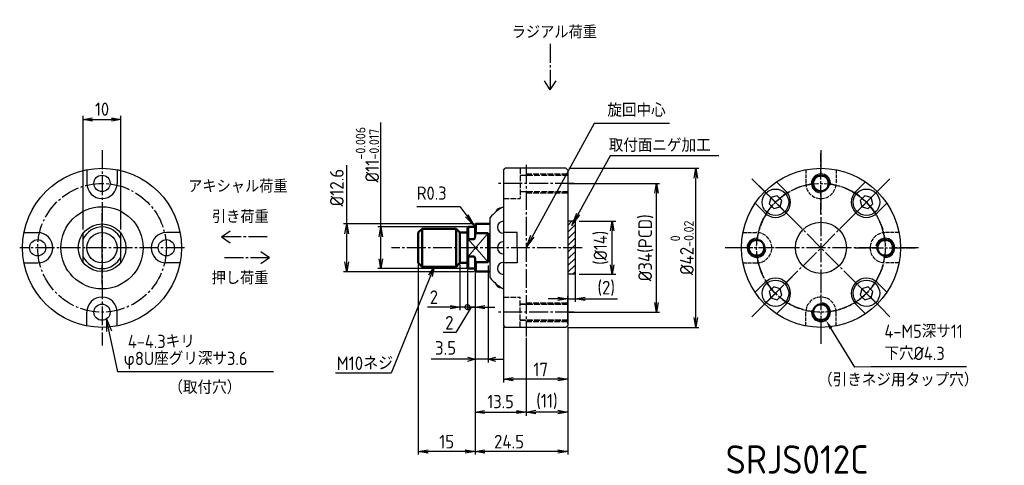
# Model space of a CAD drawing. Header units: millimetres. Extents: x 0 to 260, y 2 to 120.
import ezdxf

# ---------------------------------------------------------------- set-up
doc = ezdxf.new("R2010")
doc.units = ezdxf.units.MM
doc.header["$LTSCALE"] = 0.5
for name, pattern in [('AM_ISO08W050', [18, 12, -1.5, 3, -1.5]), ('AM_ISO08W050x2', [9, 6, -0.75, 1.5, -0.75]), ('GEN3', [6.25, 5, -1.25]), ('GEN7', [13.75, 10, -1.25, 1.25, -1.25]), ('GEN7A', [6.875, 5, -0.625, 0.625, -0.625])]:
    doc.linetypes.add(name, pattern=pattern)
for name, color, linetype in [('0N', 7, 'Continuous'), ('3', 6, 'GEN3'), ('4', 3, 'Continuous'), ('5', 3, 'Continuous'), ('7', 4, 'GEN7'), ('7A', 4, 'GEN7A'), ('KLIN', 1, 'Continuous')]:
    doc.layers.add(name, color=color, linetype=linetype)
for name, color, linetype, lineweight in [('AM_0', 7, 'Continuous', 50), ('AM_4', 3, 'Continuous', 25), ('AM_5', 3, 'Continuous', 25), ('AM_7', 4, 'AM_ISO08W050', 25), ('AM_8', 1, 'Continuous', 25)]:
    doc.layers.add(name, color=color, linetype=linetype, lineweight=lineweight)
doc.styles.add('ACISOTS', font='isocp.shx', dxfattribs={"height": 1, "bigfont": 'extfont.shx'})
doc.styles.get("Standard").update_dxf_attribs({"font": 'ISOCP.SHX', "bigfont": 'EXTFONT.SHX'})
doc.dimstyles.new('AM_ISO', dxfattribs={"dimtxt": 3.5, "dimasz": 2.5, "dimexe": 1, "dimexo": 1, "dimgap": 1.5, "dimtad": 1, "dimdsep": 46, "dimtxsty": 'STANDARD', "dimcen": 0, "dimclrd": 256, "dimclre": 256, "dimclrt": 2, "dimadec": 0, "dimazin": 2, "dimtp": 0.1, "dimtm": 0.1, "dimtfac": 0.71, "dimtdec": 3, "dimtmove": 0, "dimatfit": 3, "dimfxl": 1, "dimlwd": -1, "dimlwe": -1, "dimarcsym": 1})
doc.dimstyles.new('AM_ISO$0', dxfattribs={"dimtxt": 3.5, "dimasz": 2.5, "dimexe": 1, "dimexo": 1, "dimgap": 1.5, "dimtad": 1, "dimdsep": 46, "dimtxsty": 'STANDARD', "dimcen": 0, "dimclrd": 256, "dimclre": 256, "dimclrt": 2, "dimadec": 0, "dimazin": 2, "dimtp": 0.1, "dimtm": 0.1, "dimtfac": 0.71, "dimtdec": 3, "dimtmove": 0, "dimatfit": 3, "dimfxl": 1, "dimlwd": -1, "dimlwe": -1, "dimarcsym": 1})
doc.dimstyles.new('GEN-ISO', dxfattribs={"dimscale": 2, "dimtxt": 3.2, "dimasz": 2.5, "dimexe": 1, "dimexo": 0.5, "dimgap": 1, "dimtad": 1, "dimdsep": 46, "dimtxsty": 'STANDARD', "dimblk1": 'OPEN', "dimblk2": 'OPEN', "dimsah": 1, "dimcen": 0, "dimclrd": 256, "dimclre": 256, "dimclrt": 2, "dimadec": 0, "dimazin": 0, "dimtp": 0.1, "dimtm": 0.1, "dimtfac": 0.71, "dimtdec": 3, "dimtmove": 0, "dimatfit": 3, "dimldrblk": 'OPEN', "dimfxl": 1, "dimtzin": 0, "dimarcsym": 0})
doc.dimstyles.new('GEN-ISO$0', dxfattribs={"dimtxt": 3.2, "dimasz": 2.5, "dimexe": 1, "dimexo": 0.5, "dimgap": 1, "dimtad": 1, "dimdsep": 46, "dimtxsty": 'STANDARD', "dimblk1": 'OPEN', "dimblk2": 'OPEN', "dimsah": 1, "dimcen": 0, "dimclrd": 256, "dimclre": 256, "dimclrt": 2, "dimadec": 0, "dimazin": 0, "dimtp": 0.1, "dimtm": 0.1, "dimtfac": 0.71, "dimtdec": 3, "dimtmove": 0, "dimatfit": 3, "dimldrblk": 'OPEN', "dimfxl": 1, "dimtzin": 0, "dimarcsym": 0})

# ---------------------------------------------------------------- blocks, each defined once
blk = doc.blocks.new('_OPEN')
at = {"color": 0, "linetype": 'ByBlock'}
for p, q in [((-1, 0.17), (0, 0)), ((0, 0), (-1, -0.17)), ((0, 0), (-1, 0))]:
    blk.add_line(p, q, dxfattribs=at)
blk = doc.blocks.new('*D626')
at = {"layer": '5', "transparency": 16777216}
for p, q in [((145.12, 80.63), (179.49, 80.63)), ((178.69, 41.23), (178.69, 78.03)), ((145.12, 38.63), (179.49, 38.63))]:
    blk.add_line(p, q, dxfattribs=at)
at = {"layer": 'DEFPOINTS', "color": 0, "transparency": 16777216}
for p in [(144.32, 80.63), (178.69, 80.63), (144.32, 38.63)]:
    blk.add_point(p, dxfattribs=at)
at = {"layer": '5', "transparency": 16777216, "xscale": 2.6, "yscale": 2.6, "zscale": 2.6}
for p, rotation in [((178.69, 80.63), 90), ((178.69, 38.63), 270)]:
    blk.add_blockref('_OPEN', p, dxfattribs=dict(at, rotation=rotation))
at = {"layer": '5', "color": 2, "transparency": 16777216, "insert": (175.03, 59.63), "char_height": 3.6, "attachment_point": 5, "rotation": 90}
blk.add_mtext('%%c42{}{\\H0.71x;\\C3;\\S 0^ -0.02;}', dxfattribs=at)
blk = doc.blocks.new('*D627')
at = {"layer": '5', "lineweight": -2, "transparency": 16777216}
for p, q in [((144.82, 38.73), (144.82, 15.48)), ((133.82, 35.83), (133.82, 15.48)), ((142.22, 16.28), (136.42, 16.28))]:
    blk.add_line(p, q, dxfattribs=at)
at = {"layer": 'DEFPOINTS', "color": 0, "transparency": 16777216}
for p in [(144.82, 39.13), (133.82, 36.23), (133.82, 16.28)]:
    blk.add_point(p, dxfattribs=at)
at = {"layer": '5', "lineweight": -2, "transparency": 16777216, "xscale": 2.6, "yscale": 2.6, "zscale": 2.6}
for p, rotation in [((133.82, 16.28), 180.0000000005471), ((144.82, 16.28), 5.470824e-10)]:
    blk.add_blockref('_OPEN', p, dxfattribs=dict(at, rotation=rotation))
at = {"layer": '5', "color": 2, "transparency": 16777216, "insert": (139.32, 19.06), "char_height": 3.6, "attachment_point": 5}
blk.add_mtext('(11)', dxfattribs=at)
blk = doc.blocks.new('*D628')
at = {"layer": '5', "lineweight": -2, "transparency": 16777216}
for p, q in [((95.46, 65.13), (95.46, 92.7)), ((118.12, 65.13), (94.66, 65.13)), ((95.46, 56.73), (95.46, 62.53)), ((118.12, 54.13), (94.66, 54.13))]:
    blk.add_line(p, q, dxfattribs=at)
at = {"layer": 'DEFPOINTS', "color": 0, "transparency": 16777216}
for p in [(95.46, 65.13), (118.52, 65.13), (118.52, 54.13)]:
    blk.add_point(p, dxfattribs=at)
at = {"layer": '5', "lineweight": -2, "transparency": 16777216, "xscale": 2.6, "yscale": 2.6, "zscale": 2.6}
for p, rotation in [((95.46, 65.13), 90), ((95.46, 54.13), 270)]:
    blk.add_blockref('_OPEN', p, dxfattribs=dict(at, rotation=rotation))
at = {"layer": '5', "color": 2, "transparency": 16777216, "insert": (91.87, 84.22), "char_height": 3.6, "attachment_point": 5, "rotation": 90}
blk.add_mtext('%%c11{}{\\H0.71x;\\C3;\\S-0.006^ -0.017;}', dxfattribs=at)
blk = doc.blocks.new('*D629')
at = {"layer": '5', "lineweight": -2, "transparency": 16777216}
for p, q in [((127.82, 38.73), (127.82, 24.11)), ((144.82, 38.73), (144.82, 24.11)), ((142.22, 24.91), (130.42, 24.91))]:
    blk.add_line(p, q, dxfattribs=at)
at = {"layer": 'DEFPOINTS', "color": 0, "transparency": 16777216}
for p in [(127.82, 39.13), (144.82, 39.13), (127.82, 24.91)]:
    blk.add_point(p, dxfattribs=at)
at = {"layer": '5', "lineweight": -2, "transparency": 16777216, "xscale": 2.6, "yscale": 2.6, "zscale": 2.6, "rotation": 180}
blk.add_blockref('_OPEN', (127.82, 24.91), dxfattribs=at)
at = {"layer": '5', "lineweight": -2, "transparency": 16777216, "xscale": 2.6, "yscale": 2.6, "zscale": 2.6}
blk.add_blockref('_OPEN', (144.82, 24.91), dxfattribs=at)
at = {"layer": '5', "color": 2, "transparency": 16777216, "insert": (137.67, 27.51), "char_height": 3.6, "attachment_point": 5}
blk.add_mtext('17', dxfattribs=at)
blk = doc.blocks.new('*D630')
at = {"layer": '5', "lineweight": -2, "transparency": 16777216}
for p, q in [((105.32, 55.23), (105.32, 5.05)), ((120.32, 53.13), (120.32, 5.05)), ((117.72, 5.85), (107.92, 5.85))]:
    blk.add_line(p, q, dxfattribs=at)
at = {"layer": 'DEFPOINTS', "color": 0, "transparency": 16777216}
for p in [(105.32, 55.63), (120.32, 53.53), (105.32, 5.85)]:
    blk.add_point(p, dxfattribs=at)
at = {"layer": '5', "lineweight": -2, "transparency": 16777216, "xscale": 2.6, "yscale": 2.6, "zscale": 2.6, "rotation": 180}
blk.add_blockref('_OPEN', (105.32, 5.85), dxfattribs=at)
at = {"layer": '5', "lineweight": -2, "transparency": 16777216, "xscale": 2.6, "yscale": 2.6, "zscale": 2.6}
blk.add_blockref('_OPEN', (120.32, 5.85), dxfattribs=at)
at = {"layer": '5', "color": 2, "transparency": 16777216, "insert": (112.82, 8.45), "char_height": 3.6, "attachment_point": 5}
blk.add_mtext('15', dxfattribs=at)
blk = doc.blocks.new('*D635')
at = {"layer": '5', "lineweight": -2, "transparency": 16777216}
for p, q in [((120.32, 53.13), (120.32, 5.05)), ((144.82, 38.73), (144.82, 5.05)), ((142.22, 5.85), (122.92, 5.85))]:
    blk.add_line(p, q, dxfattribs=at)
at = {"layer": 'DEFPOINTS', "color": 0, "transparency": 16777216}
for p in [(120.32, 53.53), (144.82, 39.13), (120.32, 5.85)]:
    blk.add_point(p, dxfattribs=at)
at = {"layer": '5', "lineweight": -2, "transparency": 16777216, "xscale": 2.6, "yscale": 2.6, "zscale": 2.6, "rotation": 180}
blk.add_blockref('_OPEN', (120.32, 5.85), dxfattribs=at)
at = {"layer": '5', "lineweight": -2, "transparency": 16777216, "xscale": 2.6, "yscale": 2.6, "zscale": 2.6}
blk.add_blockref('_OPEN', (144.82, 5.85), dxfattribs=at)
at = {"layer": '5', "color": 2, "transparency": 16777216, "insert": (129.31, 8.45), "char_height": 3.6, "attachment_point": 5}
blk.add_mtext('24.5', dxfattribs=at)
blk = doc.blocks.new('*D636')
at = {"layer": '5', "lineweight": -2, "transparency": 16777216}
for p, q in [((145.22, 76.63), (169.03, 76.63)), ((168.23, 45.23), (168.23, 74.03)), ((145.22, 42.63), (169.03, 42.63))]:
    blk.add_line(p, q, dxfattribs=at)
at = {"layer": 'DEFPOINTS', "color": 0, "transparency": 16777216}
for p in [(144.82, 76.63), (168.23, 76.63), (144.82, 42.63)]:
    blk.add_point(p, dxfattribs=at)
at = {"layer": '5', "lineweight": -2, "transparency": 16777216, "xscale": 2.6, "yscale": 2.6, "zscale": 2.6}
for p, rotation in [((168.23, 76.63), 90), ((168.23, 42.63), 270)]:
    blk.add_blockref('_OPEN', p, dxfattribs=dict(at, rotation=rotation))
at = {"layer": '5', "color": 2, "transparency": 16777216, "insert": (165.45, 59.63), "char_height": 3.6, "attachment_point": 5, "rotation": 90}
blk.add_mtext('%%c34(PCD)', dxfattribs=at)
blk = doc.blocks.new('*D637')
at = {"layer": '5', "lineweight": -2, "transparency": 16777216}
for p, q in [((146.82, 52.53), (146.82, 45.36)), ((144.82, 39.53), (144.82, 46.96)), ((142.22, 46.16), (139.62, 46.16)), ((144.82, 46.16), (146.82, 46.16)), ((149.42, 46.16), (157.94, 46.16))]:
    blk.add_line(p, q, dxfattribs=at)
at = {"layer": 'DEFPOINTS', "color": 0, "transparency": 16777216}
for p in [(146.82, 52.93), (146.82, 46.16), (144.82, 39.13)]:
    blk.add_point(p, dxfattribs=at)
at = {"layer": '5', "lineweight": -2, "transparency": 16777216, "xscale": 2.6, "yscale": 2.6, "zscale": 2.6}
blk.add_blockref('_OPEN', (144.82, 46.16), dxfattribs=at)
at = {"layer": '5', "lineweight": -2, "transparency": 16777216, "xscale": 2.6, "yscale": 2.6, "zscale": 2.6, "rotation": 180}
blk.add_blockref('_OPEN', (146.82, 46.16), dxfattribs=at)
at = {"layer": '5', "color": 2, "transparency": 16777216, "insert": (154.98, 48.94), "char_height": 3.6, "attachment_point": 5}
blk.add_mtext('(2)', dxfattribs=at)
blk = doc.blocks.new('_DotSmall')
at = {"color": 0, "linetype": 'ByBlock', "const_width": 0.5}
blk.add_lwpolyline([(-0.0625, 0, 1), (0.0625, 0, 1)], format="xyb", close=True, dxfattribs=at)
blk = doc.blocks.new('*D631')
at = {"layer": '5', "lineweight": -2, "transparency": 16777216}
for p, q in [((118.32, 53.93), (118.32, 43.18)), ((120.32, 53.13), (120.32, 43.18)), ((119.32, 43.98), (115.21, 37.25)), ((118.32, 43.98), (115.72, 43.98)), ((120.32, 43.98), (118.32, 43.98)), ((120.32, 43.98), (118.32, 43.98)), ((122.92, 43.98), (125.52, 43.98)), ((115.21, 37.25), (111.86, 37.25))]:
    blk.add_line(p, q, dxfattribs=at)
at = {"layer": 'DEFPOINTS', "color": 0, "transparency": 16777216}
for p in [(118.32, 54.33), (120.32, 53.53), (118.32, 43.98)]:
    blk.add_point(p, dxfattribs=at)
at = {"layer": '5', "lineweight": -2, "transparency": 16777216, "xscale": 2.6, "yscale": 2.6, "zscale": 2.6}
blk.add_blockref('_DotSmall', (118.32, 43.98), dxfattribs=at)
at = {"layer": '5', "lineweight": -2, "transparency": 16777216, "xscale": 2.6, "yscale": 2.6, "zscale": 2.6, "rotation": 180}
blk.add_blockref('_OPEN', (120.32, 43.98), dxfattribs=at)
at = {"layer": '5', "color": 2, "transparency": 16777216, "insert": (113.54, 39.85), "char_height": 3.6, "attachment_point": 5}
blk.add_mtext('2', dxfattribs=at)
blk = doc.blocks.new('*D632')
at = {"layer": '5', "lineweight": -2, "transparency": 16777216}
for p, q in [((116.32, 55.23), (116.32, 43.18)), ((118.32, 53.93), (118.32, 43.18)), ((113.72, 43.98), (107.78, 43.98)), ((118.32, 43.98), (116.32, 43.98)), ((118.32, 43.98), (120.92, 43.98))]:
    blk.add_line(p, q, dxfattribs=at)
at = {"layer": 'DEFPOINTS', "color": 0, "transparency": 16777216}
for p in [(116.32, 55.63), (118.32, 54.33), (116.32, 43.98)]:
    blk.add_point(p, dxfattribs=at)
at = {"layer": '5', "lineweight": -2, "transparency": 16777216, "xscale": 2.6, "yscale": 2.6, "zscale": 2.6}
blk.add_blockref('_OPEN', (116.32, 43.98), dxfattribs=at)
at = {"layer": '5', "lineweight": -2, "transparency": 16777216, "xscale": 2.6, "yscale": 2.6, "zscale": 2.6, "rotation": 180}
blk.add_blockref('_DotSmall', (118.32, 43.98), dxfattribs=at)
at = {"layer": '5', "color": 2, "transparency": 16777216, "insert": (109.45, 46.58), "char_height": 3.6, "attachment_point": 5}
blk.add_mtext('2', dxfattribs=at)
blk = doc.blocks.new('*D633')
at = {"layer": '5', "lineweight": -2, "transparency": 16777216}
for p, q in [((86.4, 65.93), (86.4, 81.45)), ((120.12, 65.93), (85.6, 65.93)), ((86.4, 55.93), (86.4, 63.33)), ((120.12, 53.33), (85.6, 53.33))]:
    blk.add_line(p, q, dxfattribs=at)
at = {"layer": 'DEFPOINTS', "color": 0, "transparency": 16777216}
for p in [(86.4, 65.93), (120.52, 65.93), (120.52, 53.33)]:
    blk.add_point(p, dxfattribs=at)
at = {"layer": '5', "lineweight": -2, "transparency": 16777216, "xscale": 2.6, "yscale": 2.6, "zscale": 2.6}
for p, rotation in [((86.4, 65.93), 90), ((86.4, 53.33), 270)]:
    blk.add_blockref('_OPEN', p, dxfattribs=dict(at, rotation=rotation))
at = {"layer": '5', "color": 2, "transparency": 16777216, "insert": (83.8, 75.52), "char_height": 3.6, "attachment_point": 5, "rotation": 90}
blk.add_mtext('%%C12.6', dxfattribs=at)
blk = doc.blocks.new('*D638')
at = {"layer": '5', "transparency": 16777216}
for p, q in [((147.82, 66.63), (157.54, 66.63)), ((156.54, 55.13), (156.54, 64.13)), ((147.82, 52.63), (157.54, 52.63))]:
    blk.add_line(p, q, dxfattribs=at)
at = {"layer": 'DEFPOINTS', "color": 0, "transparency": 16777216}
for p in [(146.82, 66.63), (156.54, 66.63), (146.82, 52.63)]:
    blk.add_point(p, dxfattribs=at)
at = {"layer": '5', "transparency": 16777216, "xscale": 2.5, "yscale": 2.5, "zscale": 2.5}
for p, rotation in [((156.54, 66.63), 90), ((156.54, 52.63), 270)]:
    blk.add_blockref('_OPEN', p, dxfattribs=dict(at, rotation=rotation))
at = {"layer": '5', "color": 2, "transparency": 16777216, "insert": (153.61, 59.63), "char_height": 3.5, "attachment_point": 5, "rotation": 90}
blk.add_mtext('(%%c14)', dxfattribs=at)
blk = doc.blocks.new('*D639')
at = {"layer": '5', "transparency": 16777216}
for p, q in [((120.32, 52.53), (120.32, 15.28)), ((133.82, 35.23), (133.82, 15.28)), ((122.82, 16.28), (131.32, 16.28))]:
    blk.add_line(p, q, dxfattribs=at)
at = {"layer": 'DEFPOINTS', "color": 0, "transparency": 16777216}
for p in [(120.32, 53.53), (133.82, 36.23), (133.82, 16.28)]:
    blk.add_point(p, dxfattribs=at)
at = {"layer": '5', "transparency": 16777216, "xscale": 2.5, "yscale": 2.5, "zscale": 2.5, "rotation": 180}
blk.add_blockref('_OPEN', (120.32, 16.28), dxfattribs=at)
at = {"layer": '5', "transparency": 16777216, "xscale": 2.5, "yscale": 2.5, "zscale": 2.5}
blk.add_blockref('_OPEN', (133.82, 16.28), dxfattribs=at)
at = {"layer": '5', "color": 2, "transparency": 16777216, "insert": (127.07, 19.03), "char_height": 3.5, "attachment_point": 5}
blk.add_mtext('13.5', dxfattribs=at)
blk = doc.blocks.new('M4HEAD')
at = {"layer": '0N'}
for p, q in [((0, 1.73), (-1.5, 0.87)), ((-1.5, 0.87), (-1.5, -0.87)), ((1.5, 0.87), (0, 1.73)), ((1.5, -0.87), (1.5, 0.87)), ((-1.5, -0.87), (0, -1.73)), ((0, -1.73), (1.5, -0.87))]:
    blk.add_line(p, q, dxfattribs=at)
blk.add_circle((0, 0), 3.5, dxfattribs=at)
blk = doc.blocks.new('*D634')
at = {"layer": '5', "transparency": 16777216}
for p, q in [((16.76, 64.47), (16.76, 94.48)), ((26.76, 64.47), (26.76, 94.48)), ((19.26, 93.48), (24.26, 93.48))]:
    blk.add_line(p, q, dxfattribs=at)
at = {"layer": 'DEFPOINTS', "color": 0, "transparency": 16777216}
for p in [(26.76, 93.48), (16.76, 63.47), (26.76, 63.47)]:
    blk.add_point(p, dxfattribs=at)
at = {"layer": '5', "transparency": 16777216, "xscale": 2.5, "yscale": 2.5, "zscale": 2.5, "rotation": 180}
blk.add_blockref('_OPEN', (16.76, 93.48), dxfattribs=at)
at = {"layer": '5', "transparency": 16777216, "xscale": 2.5, "yscale": 2.5, "zscale": 2.5}
blk.add_blockref('_OPEN', (26.76, 93.48), dxfattribs=at)
at = {"layer": '5', "color": 2, "transparency": 16777216, "insert": (21.76, 96.23), "char_height": 3.5, "attachment_point": 5}
blk.add_mtext('10', dxfattribs=at)
blk = doc.blocks.new('*S603')
at = {"layer": 'AM_5', "color": 3}
for p, q in [((127.72, 125.53), (139.06, 125.53)), ((139.06, 125.53), (140.92, 123))]:
    blk.add_line(p, q, dxfattribs=at)
at = {"layer": 'AM_5', "color": 3, "linetype": 'Continuous'}
for p, q in [((140.55, 122.73), (143, 120.18)), ((140.92, 123), (143, 120.18)), ((143, 120.18), (141.29, 123.27))]:
    blk.add_line(p, q, dxfattribs=at)
at = {"layer": 'AM_5', "color": 2, "insert": (135.56, 127.28), "char_height": 3.5, "attachment_point": 9, "style": 'ACISOTS'}
blk.add_mtext('R0.3', dxfattribs=at)
blk = doc.blocks.new('*U620')
at = {"layer": 'AM_0'}
blk.add_circle((258.2, -999.13), 2.07, dxfattribs=at)
at = {"layer": 'AM_4'}
blk.add_arc((258.2, -999.13), 2.5, 260, 170, dxfattribs=at)
blk = doc.blocks.new('*U621')
at = {"layer": 'AM_0'}
blk.add_circle((241.2, -982.13), 2.07, dxfattribs=at)
at = {"layer": 'AM_4'}
blk.add_arc((241.2, -982.13), 2.5, 350, 260, dxfattribs=at)
blk = doc.blocks.new('*U622')
at = {"layer": 'AM_0'}
blk.add_circle((224.2, -999.13), 2.07, dxfattribs=at)
at = {"layer": 'AM_4'}
blk.add_arc((224.2, -999.13), 2.5, 80, 350, dxfattribs=at)
blk = doc.blocks.new('*U623')
at = {"layer": 'AM_0'}
blk.add_circle((241.2, -1016.13), 2.07, dxfattribs=at)
at = {"layer": 'AM_4'}
blk.add_arc((241.2, -1016.13), 2.5, 170, 80, dxfattribs=at)
blk = doc.blocks.new('*S619')
at = {"layer": 'AM_5', "color": 3, "linetype": 'Continuous'}
for p, q in [((250.14, -1030.66), (243.82, -1020.39)), ((254.47, -1030.52), (250.14, -1030.66)), ((279.67, -1030.52), (254.47, -1030.52))]:
    blk.add_line(p, q, dxfattribs=at)
blk.add_trace([(244.17, -1020.17), (243.46, -1020.61), (242.51, -1018.26)], dxfattribs=at)
at = {"layer": 'AM_5', "color": 2, "insert": (257.97, -1028.77), "char_height": 3.5, "attachment_point": 7}
blk.add_mtext('4-M5深サ11\\P下穴%%C4.3', dxfattribs=at)
blk = doc.blocks.new('_Open30')
at = {"color": 0, "linetype": 'ByBlock', "lineweight": -2}
for p, q in [((-1, 0.27), (0, 0)), ((0, 0), (-1, -0.27)), ((0, 0), (-1, 0))]:
    blk.add_line(p, q, dxfattribs=at)
blk = doc.blocks.new('*D625')
at = {"layer": 'AM_5', "transparency": 16777216}
for p, q in [((123.82, 55), (123.82, 29.39)), ((120.32, 52.73), (120.32, 29.39)), ((118.32, 30.19), (108.73, 30.19)), ((123.82, 30.19), (120.32, 30.19)), ((125.82, 30.19), (127.82, 30.19))]:
    blk.add_line(p, q, dxfattribs=at)
at = {"layer": 'DEFPOINTS', "color": 0, "transparency": 16777216}
for p in [(123.82, 55.8), (120.32, 53.53), (123.82, 30.19)]:
    blk.add_point(p, dxfattribs=at)
at = {"layer": 'AM_5', "transparency": 16777216, "xscale": 2, "yscale": 2, "zscale": 2}
blk.add_blockref('_Open30', (120.32, 30.19), dxfattribs=at)
at = {"layer": 'AM_5', "transparency": 16777216, "xscale": 2, "yscale": 2, "zscale": 2, "rotation": 180}
blk.add_blockref('_Open30', (123.82, 30.19), dxfattribs=at)
at = {"layer": 'AM_5', "color": 2, "transparency": 16777216, "insert": (112.53, 33.19), "char_height": 3.6, "attachment_point": 5}
blk.add_mtext('3.5', dxfattribs=at)

msp = doc.modelspace()

# ---------------------------------------------------------------- hatches: boundary and pattern name
at = {"layer": 'AM_8'}
h = msp.add_hatch(dxfattribs=at)
h.set_pattern_fill('_U', color=256, scale=1.25, angle=45, style=0, pattern_type=0)
h.set_pattern_definition([(45, (-214.1644, 123.7358), (-0.8838835, 0.8838835), [])])
h.paths.add_polyline_path([(144.824, 66.634), (144.824, 52.634), (146.824, 52.634), (146.824, 66.634)])

# ---------------------------------------------------------------- linework, layer by layer
for p, q in [((17.756, 80.25), (17.756, 76.634)), ((25.756, 80.25), (25.756, 76.634)), ((127.824, 80.134), (128.324, 80.634)), ((127.824, 80.134), (127.824, 44.784)), ((144.324, 80.634), (128.324, 80.634)), ((144.824, 80.134), (144.324, 80.634)), ((144.824, 80.134), (144.824, 39.134)), ((199.974, 77.04), (202.531, 74.483)), ((223.472, 77.04), (220.916, 74.483)), ((194.318, 71.383), (196.874, 68.827)), ((229.129, 71.383), (226.573, 68.827)), ((124.324, 51.665), (124.324, 67.604)), ((1.141, 63.634), (4.756, 63.634)), ((16.756, 55.801), (16.756, 63.467)), ((26.756, 55.801), (26.756, 63.467)), ((42.372, 63.634), (38.756, 63.634)), ((131.424, 63.634), (127.824, 63.634)), ((131.424, 59.634), (131.424, 63.634)), ((131.424, 59.634), (131.424, 55.634)), ((1.141, 55.634), (4.756, 55.634)), ((42.372, 55.634), (38.756, 55.634)), ((131.424, 55.634), (127.824, 55.634)), ((194.318, 47.885), (196.874, 50.442)), ((229.129, 47.885), (226.573, 50.442)), ((127.824, 44.784), (127.824, 39.134)), ((199.974, 42.228), (202.531, 44.785)), ((223.472, 42.228), (220.916, 44.785)), ((17.756, 39.019), (17.756, 42.634)), ((25.756, 39.019), (25.756, 42.634)), ((127.824, 39.134), (128.324, 38.634)), ((144.324, 38.634), (144.824, 39.134)), ((144.324, 38.634), (128.324, 38.634))]:
    msp.add_line(p, q)
at = {"color": 7, "linetype": 'Continuous', "lineweight": 50}
for p, q in [((118.524, 65.134), (118.324, 64.934)), ((120.024, 65.134), (118.524, 65.134)), ((118.524, 65.134), (118.524, 61.926)), ((120.524, 65.934), (120.324, 65.734)), ((120.324, 63.129), (120.324, 65.734)), ((124.324, 65.934), (120.524, 65.934)), ((120.524, 65.934), (120.524, 63.467)), ((106.324, 64.634), (105.324, 63.634)), ((105.324, 59.634), (105.324, 63.634)), ((115.324, 64.634), (106.324, 64.634)), ((106.324, 59.634), (106.324, 64.634)), ((116.324, 63.634), (115.324, 64.634)), ((115.324, 59.634), (115.324, 64.634)), ((118.324, 63.634), (116.324, 63.634)), ((116.324, 59.634), (116.324, 63.634)), ((118.324, 61.392), (118.324, 64.934)), ((120.524, 63.467), (120.324, 63.129)), ((120.324, 62.574), (120.324, 63.129)), ((120.524, 63.467), (123.824, 63.467)), ((123.824, 55.801), (123.824, 63.467)), ((118.524, 61.926), (118.324, 61.392)), ((118.324, 57.876), (118.324, 61.392)), ((118.524, 61.926), (120.024, 61.926)), ((105.324, 55.634), (105.324, 59.634)), ((106.324, 54.634), (106.324, 59.634)), ((115.324, 54.634), (115.324, 59.634)), ((116.324, 55.634), (116.324, 59.634)), ((118.324, 54.334), (118.324, 57.876)), ((118.524, 57.343), (118.524, 54.134)), ((120.024, 57.343), (118.524, 57.343)), ((105.324, 55.634), (106.324, 54.634)), ((115.324, 54.634), (116.324, 55.634)), ((116.324, 55.634), (118.324, 55.634)), ((120.324, 56.14), (120.324, 56.695)), ((120.324, 56.14), (120.524, 55.801)), ((120.324, 53.534), (120.324, 56.14)), ((120.524, 55.801), (120.524, 53.334)), ((123.824, 55.801), (120.524, 55.801)), ((106.324, 54.634), (115.324, 54.634)), ((118.324, 54.334), (118.524, 54.134)), ((118.524, 54.134), (120.024, 54.134)), ((120.324, 53.534), (120.524, 53.334)), ((120.524, 53.334), (124.324, 53.334))]:
    msp.add_line(p, q, dxfattribs=at)
at = {"color": 7, "linetype": 'Continuous', "lineweight": 18}
for p, q in [((123.824, 63.467), (118.524, 57.343)), ((118.524, 61.926), (123.824, 55.801))]:
    msp.add_line(p, q, dxfattribs=at)
for centre, radius in [((21.756, 59.634), 21), ((21.756, 76.634), 2.15), ((211.723, 59.634), 21), ((21.756, 59.634), 10.852), ((21.756, 59.634), 6.3), ((211.723, 59.634), 6.75), ((21.756, 59.634), 4), ((4.756, 59.634), 2.15), ((38.756, 59.634), 2.15), ((21.756, 42.634), 2.15)]:
    msp.add_circle(centre, radius)
for centre, radius, start, end in [((21.756, 76.634), 4, 180, 0), ((199.703, 71.655), 4, 225, 45), ((223.744, 71.655), 4, 135, 315), ((133.824, 59.634), 12.4, 118.93853, 140.00754), ((127.292, 68.624), 1.587, 87.86685, 164.13315), ((21.756, 59.634), 5.5, 24.61998, 155.38002), ((127.824, 65.06), 1.587, 90, 270), ((4.756, 59.634), 4, 270, 90), ((38.756, 59.634), 4, 90, 270), ((127.824, 59.634), 1.587, 90, 270), ((21.756, 59.634), 5.5, 204.61998, 335.38002), ((127.824, 54.208), 1.587, 90, 270), ((133.824, 59.634), 12.4, 219.99246, 241.06147), ((127.292, 50.644), 1.587, 195.86685, 272.13315), ((199.703, 47.613), 4, 315, 135), ((223.744, 47.613), 4, 45, 225), ((21.756, 42.634), 4, 0, 180)]:
    msp.add_arc(centre, radius, start, end)
at = {"color": 7, "linetype": 'Continuous', "lineweight": 50}
for centre, start, end in [((120.024, 65.434), 270, 0), ((120.024, 53.834), 0, 90)]:
    msp.add_arc(centre, 0.3, start, end, dxfattribs=at)
for points, knots in [([(120.024, 61.926), (120.033, 61.926), (120.057, 61.928), (120.102, 61.947), (120.166, 62.001), (120.253, 62.144), (120.312, 62.345), (120.321, 62.507), (120.324, 62.574)], [0, 0, 0, 0, 0.0362725, 0.0931111, 0.187347, 0.3639185, 0.7394752, 1, 1, 1, 1]), ([(118.324, 57.876), (118.335, 57.843), (118.396, 57.663), (118.466, 57.487), (118.524, 57.343)], [0, 0, 0, 0, 0.1837905, 1, 1, 1, 1]), ([(120.324, 56.695), (120.323, 56.726), (120.319, 56.875), (120.273, 57.083), (120.174, 57.262), (120.097, 57.325), (120.054, 57.341), (120.031, 57.343), (120.024, 57.343)], [0, 0, 0, 0, 0.1238219, 0.5858646, 0.8211848, 0.9106546, 0.971945, 1, 1, 1, 1])]:
    msp.add_open_spline(points, degree=3, knots=knots, dxfattribs=at)
at = {"layer": '3', "ltscale": 0.6}
for p, q in [((132.224, 80.634), (132.224, 72.634)), ((132.224, 78.784), (144.824, 78.784)), ((133.824, 79.134), (144.824, 79.134)), ((132.224, 74.484), (144.824, 74.484)), ((133.824, 74.134), (144.824, 74.134)), ((127.824, 72.634), (132.224, 72.634)), ((127.824, 46.634), (132.224, 46.634)), ((132.224, 38.634), (132.224, 46.634)), ((144.824, 44.784), (132.224, 44.784)), ((132.224, 44.784), (144.824, 44.784)), ((133.824, 45.134), (144.824, 45.134)), ((144.824, 40.484), (132.224, 40.484)), ((132.224, 40.484), (144.824, 40.484)), ((133.824, 40.134), (144.824, 40.134))]:
    msp.add_line(p, q, dxfattribs=at)
at = {"layer": '3', "ltscale": 0.4}
for p, q in [((207.723, 80.25), (207.723, 76.634)), ((215.723, 80.25), (215.723, 76.634)), ((191.108, 63.634), (194.723, 63.634)), ((232.339, 63.634), (228.723, 63.634)), ((191.108, 55.634), (194.723, 55.634)), ((232.339, 55.634), (228.723, 55.634)), ((207.723, 39.019), (207.723, 42.634)), ((215.723, 39.019), (215.723, 42.634))]:
    msp.add_line(p, q, dxfattribs=at)
for centre, start, end in [((211.723, 76.634), 180, 0), ((194.723, 59.634), 270, 90), ((228.723, 59.634), 90, 270), ((211.723, 42.634), 0, 180)]:
    msp.add_arc(centre, 4, start, end, dxfattribs=at)
at = {"layer": '4'}
for p, q in [((145.94, 65.502), (147.216, 68.794)), ((145.94, 65.502), (148.024, 68.351)), ((133.824, 59.634), (135.1, 62.926)), ((133.824, 59.634), (135.908, 62.483)), ((22.973, 40.862), (22.958, 37.495)), ((22.973, 40.862), (24.221, 37.669))]:
    msp.add_line(p, q, dxfattribs=at)
at = {"layer": '5', "color": 3}
for p, q in [((151.791, 92.467), (133.824, 59.634)), ((171.705, 92.467), (151.791, 92.467)), ((156.017, 83.916), (145.94, 65.502)), ((184.751, 83.916), (156.017, 83.916)), ((25.917, 26.889), (22.973, 40.862)), ((67.06, 26.889), (25.917, 26.889))]:
    msp.add_line(p, q, dxfattribs=at)
at = {"layer": '5'}
for p, q in [((108.554, 52.198), (98.121, 26.546)), ((98.121, 26.546), (83.468, 26.546))]:
    msp.add_line(p, q, dxfattribs=at)
at = {"layer": '7'}
for p, q in [((140.214, 113.465), (140.214, 101.365)), ((140.214, 101.365), (138.657, 103.678)), ((140.214, 101.365), (141.771, 103.678)), ((21.756, 85.428), (21.756, 33.84)), ((211.723, 85.428), (211.723, 78.701)), ((133.824, 81.533), (133.824, 36.232)), ((146.524, 76.634), (126.124, 76.634)), ((193.485, 77.873), (229.962, 41.395)), ((229.962, 77.873), (193.485, 41.395)), ((211.723, 74.567), (211.723, 44.701)), ((21.756, 50.05), (21.756, 69.541)), ((53.325, 62.526), (55.638, 64.083)), ((65.425, 62.526), (53.325, 62.526)), ((53.325, 62.526), (55.638, 60.969)), ((43.535, 59.634), (0, 59.634)), ((66.023, 56.976), (63.71, 58.533)), ((148.59, 59.634), (98.217, 59.634)), ((192.656, 59.634), (185.93, 59.634)), ((226.656, 59.634), (196.79, 59.634)), ((237.517, 59.634), (230.79, 59.634)), ((66.023, 56.976), (53.923, 56.976)), ((66.023, 56.976), (63.71, 55.42)), ((146.524, 42.634), (126.124, 42.634)), ((211.723, 40.567), (211.723, 33.84))]:
    msp.add_line(p, q, dxfattribs=at)
msp.add_circle((21.756, 59.634), 17, dxfattribs=at)
for start, end in [(96.97075, 173.02925), (6.97075, 83.02925), (186.97075, 263.02925), (276.97075, 353.02925)]:
    msp.add_arc((211.723, 59.634), 17, start, end, dxfattribs=at)
at = {"layer": '7A'}
for p, q in [((195.306, 76.052), (204.1, 67.258)), ((228.141, 76.052), (219.347, 67.258)), ((195.306, 43.217), (204.1, 52.01)), ((228.141, 43.217), (219.347, 52.01))]:
    msp.add_line(p, q, dxfattribs=at)
at = {"layer": 'AM_7', "linetype": 'AM_ISO08W050x2'}
for p, q in [((211.723, 68.634), (211.723, 84.634)), ((202.723, 59.634), (186.723, 59.634)), ((220.723, 59.634), (236.723, 59.634)), ((211.723, 50.634), (211.723, 34.634))]:
    msp.add_line(p, q, dxfattribs=at)
msp.add_circle((211.723, 59.634), 17, dxfattribs=at)
at = {"layer": 'KLIN'}
for p, q in [((146.824, 66.634), (144.824, 66.634)), ((146.824, 52.634), (146.824, 66.634)), ((146.824, 52.634), (144.824, 52.634))]:
    msp.add_line(p, q, dxfattribs=at)

# ---------------------------------------------------------------- block references
for p, rotation in [((199.703, 71.655), 44.99999999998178), ((223.744, 71.655), 315.0000000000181), ((199.703, 47.613), 135.0000000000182), ((223.744, 47.613), 224.9999999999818)]:
    msp.add_blockref('M4HEAD', p, dxfattribs=dict(rotation=rotation))
at = {"layer": '5', "xscale": 2.599999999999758, "yscale": 2.599999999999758, "zscale": 2.599999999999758, "rotation": 67.86872073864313}
msp.add_blockref('_OPEN', (109.533, 54.607), dxfattribs=at)
at = {"layer": 'AM_0'}
for name in ['*U621', '*U622', '*U620', '*U623']:
    msp.add_blockref(name, (-29.472, 1058.763), dxfattribs=at)
at = {"layer": 'AM_5'}
for name, p in [('*S603', (-22.76, -54.959)), ('*S619', (-29.472, 1058.763))]:
    msp.add_blockref(name, p, dxfattribs=at)

# ---------------------------------------------------------------- texts
at = {"insert": (186.546, 0), "char_height": 7.5, "width": 22.47455, "attachment_point": 7, "style": 'ACISOTS'}
msp.add_mtext('SRJS012C', dxfattribs=at)
at = {"layer": '5', "color": 2, "char_height": 3.5, "attachment_point": 7, "style": 'ACISOTS'}
for s, insert in [('旋回中心\\P', (155.291, 94.217)), ('取付面ニゲ加工', (155.639, 84.948)), ('4-4.3キリ', (28.576, 33.155)), ('φ8U座グリ深サ3.6', (27.486, 27.612))]:
    msp.add_mtext(s, dxfattribs=dict(at, insert=insert))
at = {"layer": '5', "color": 2, "insert": (91.213, 29.146), "char_height": 3.6, "attachment_point": 5}
msp.add_mtext('M10ネジ', dxfattribs=at)
at = {"layer": '7', "char_height": 3.4125, "attachment_point": 7, "style": 'ACISOTS'}
for s, insert in [('ラジアル荷重', (130.014, 114.877)), ('アキシャル荷重', (44.524, 74.134)), ('引き荷重', (50.79, 66.143)), ('押し荷重', (50.721, 49.948))]:
    msp.add_mtext(s, dxfattribs=dict(at, insert=insert))
at = {"layer": '7', "char_height": 3.5, "attachment_point": 7, "style": 'ACISOTS'}
for s, insert, width in [('（取付穴）', (39.294, 20.974), 23.4789), ('（引きネジ用タップ穴）', (210.969, 22.974), 49.56213)]:
    msp.add_mtext(s, dxfattribs=dict(at, insert=insert, width=width))

# ---------------------------------------------------------------- dimensions: what is measured, and where the dimension line sits
at = {"layer": '5'}
for base, p1, p2, angle, text, dimstyle, override, picture, middle, dimtype in [((95.456, 65.134), (118.524, 54.134), (118.524, 65.134), 90, '%%c<>{}{\\H0.71x;\\C3;\\S-0.006^ -0.017;}', 'GEN-ISO', {"dimscale": 0.8, "dimtxt": 4.5, "dimasz": 3.25, "dimtp": -0.006, "dimtm": 0.017}, '*D628', (95.456, 84.216), 160), ((86.397, 65.934), (120.524, 53.334), (120.524, 65.934), 90, '%%C<>', 'GEN-ISO$0', {"dimscale": 0.8, "dimtxt": 4.5, "dimasz": 3.25}, '*D633', (86.397, 75.524), 160), ((178.686, 80.634), (144.324, 38.634), (144.324, 80.634), 90, '%%c<>{}{\\H0.71x;\\C3;\\S 0^ -0.02;}', 'AM_ISO', {"dimscale": 0.8, "dimtxt": 4.5, "dimasz": 3.25, "dimgap": 1, "dimblk1": 'OPEN', "dimblk2": 'OPEN', "dimsah": 1, "dimtp": 0, "dimtm": 0.02, "dimtdec": 3, "dimtzin": 8}, '*D626', (178.686, 59.634), 161), ((168.228, 76.634), (144.824, 42.634), (144.824, 76.634), 90, '%%c<>(PCD)', 'GEN-ISO$0', {"dimscale": 0.8, "dimtxt": 4.5, "dimasz": 3.25, "dimgap": 1, "dimblk1": 'OPEN', "dimblk2": 'OPEN', "dimsah": 1}, '*D636', (168.228, 59.634), 160), ((133.824, 16.281), (144.824, 39.134), (133.824, 36.232), 180, '(<>)', 'GEN-ISO', {"dimscale": 0.8, "dimtxt": 4.5, "dimasz": 3.25, "dimtp": 0.01, "dimtm": 0.01, "dimtdec": 2}, '*D627', (139.324, 16.281), 160)]:
    dim = msp.add_linear_dim(base=base, p1=p1, p2=p2, angle=angle, text=text, dimstyle=dimstyle, override=override, dxfattribs=at)
    dim.commit()
    dim.dimension.update_dxf_attribs({"geometry": picture, "text_midpoint": middle, "dimtype": dimtype})
for base, p1, p2, dimstyle, override, picture, middle in [((26.756, 93.476), (16.756, 63.467), (26.756, 63.467), 'AM_ISO$0', {"dimgap": 1, "dimblk1": 'OPEN', "dimblk2": 'OPEN', "dimsah": 1, "dimtp": -0.05, "dimtm": 0.2}, '*D634', (21.756, 96.226)), ((105.324, 5.853), (120.324, 53.534), (105.324, 55.634), 'GEN-ISO', {"dimscale": 0.8, "dimtxt": 4.5, "dimasz": 3.25, "dimtix": 1, "dimtmove": 2}, '*D630', (112.824, 8.453)), ((133.824, 16.281), (120.324, 53.534), (133.824, 36.232), 'AM_ISO$0', {"dimgap": 1, "dimblk1": 'OPEN', "dimblk2": 'OPEN', "dimsah": 1, "dimtp": -0.05, "dimtm": 0.2}, '*D639', (127.074, 19.031))]:
    dim = msp.add_linear_dim(base=base, p1=p1, p2=p2, dimstyle=dimstyle, override=override, dxfattribs=at)
    dim.commit()
    dim.dimension.update_dxf_attribs({"geometry": picture, "text_midpoint": middle})
dim = msp.add_linear_dim(base=(156.538, 66.634), p1=(146.824, 52.634), p2=(146.824, 66.634), angle=90, text='(%%c<>)', dimstyle='AM_ISO$0', override={"dimgap": 1, "dimblk1": 'OPEN', "dimblk2": 'OPEN', "dimsah": 1, "dimtp": -0.05, "dimtm": 0.2}, dxfattribs=at)
dim.commit()
dim.dimension.update_dxf_attribs({"geometry": '*D638', "text_midpoint": (153.613, 59.634)})
for base, p1, p2, dimstyle, override, picture, middle in [((116.324, 43.977), (118.324, 54.334), (116.324, 55.634), 'GEN-ISO$0', {"dimscale": 0.8, "dimtxt": 4.5, "dimasz": 3.25, "dimblk1": 'DotSmall'}, '*D632', (109.45, 43.977)), ((118.324, 43.977), (120.324, 53.534), (118.324, 54.334), 'GEN-ISO$0', {"dimscale": 0.8, "dimtxt": 4.5, "dimasz": 3.25, "dimblk2": 'DotSmall', "dimtmove": 1}, '*D631', (114.411, 37.249)), ((120.324, 5.853), (144.824, 39.134), (120.324, 53.534), 'GEN-ISO$0', {"dimscale": 0.8, "dimtxt": 4.5, "dimasz": 3.25, "dimgap": 1, "dimblk1": 'OPEN', "dimblk2": 'OPEN', "dimsah": 1}, '*D635', (129.31, 5.853)), ((127.824, 24.913), (144.824, 39.134), (127.824, 39.134), 'GEN-ISO', {"dimscale": 0.8, "dimtxt": 4.5, "dimasz": 3.25}, '*D629', (137.67, 24.913))]:
    dim = msp.add_linear_dim(base=base, p1=p1, p2=p2, dimstyle=dimstyle, override=override, dxfattribs=at)
    dim.commit()
    dim.dimension.update_dxf_attribs({"geometry": picture, "text_midpoint": middle, "dimtype": 160})
dim = msp.add_linear_dim(base=(146.824, 46.158), p1=(144.824, 39.134), p2=(146.824, 52.934), text='(<>)', dimstyle='GEN-ISO$0', override={"dimscale": 0.8, "dimtxt": 4.5, "dimasz": 3.25, "dimgap": 1, "dimblk1": 'OPEN', "dimblk2": 'OPEN', "dimsah": 1}, dxfattribs=at)
dim.commit()
dim.dimension.update_dxf_attribs({"geometry": '*D637', "text_midpoint": (154.983, 48.938)})
at = {"layer": 'AM_5'}
dim = msp.add_linear_dim(base=(123.824, 30.195), p1=(120.324, 53.534), p2=(123.824, 55.801), dimstyle='AM_ISO$0', override={"dimscale": 0.8, "dimtxt": 4.5, "dimblk1": 'Open30', "dimblk2": 'Open30', "dimsah": 1, "dimtp": 0, "dimtm": 0.05, "dimldrblk": 'OPEN'}, dxfattribs=at)
dim.commit()
dim.dimension.update_dxf_attribs({"geometry": '*D625', "text_midpoint": (112.529, 30.195), "dimtype": 160})

doc.saveas('drawing.dxf')
